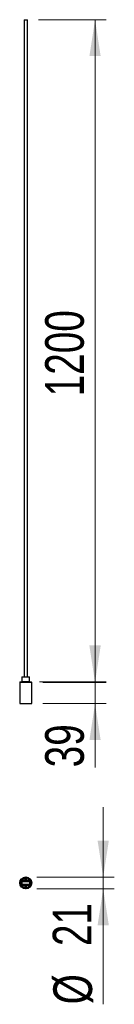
# Model space of a CAD drawing. Header units: millimetres. Extents: x 60.6 to 69.2, y 96.7 to 185.9.
import ezdxf

# ---------------------------------------------------------------- set-up
doc = ezdxf.new("R2010")
doc.units = ezdxf.units.MM
doc.styles.add('SLDTEXTSTYLE0', font='TXT', dxfattribs={"width": 0.75})
doc.dimstyles.new('SLDDIMSTYLE0', dxfattribs={"dimtxt": 3.5, "dimasz": 3.302, "dimexe": 0, "dimexo": 0.0625, "dimgap": 0.875, "dimtad": 1, "dimdec": 0, "dimlfac": 20, "dimrnd": 1e-09, "dimzin": 12, "dimdsep": 46, "dimtxsty": 'SLDTEXTSTYLE0', "dimsah": 1, "dimcen": 0.09, "dimadec": 0, "dimazin": 3, "dimtfac": 1, "dimtdec": 0, "dimtmove": 0, "dimatfit": 0, "dimfxl": 0, "dimfrac": 2, "dimtolj": 1, "dimtzin": 12, "dimarcsym": 0})
doc.dimstyles.new('SLDDIMSTYLE1', dxfattribs={"dimtxt": 3.5, "dimasz": 3.302, "dimexe": 0, "dimexo": 0.0625, "dimgap": 0.875, "dimtad": 1, "dimlfac": 20, "dimrnd": 1e-09, "dimzin": 12, "dimdsep": 46, "dimtxsty": 'SLDTEXTSTYLE0', "dimsah": 1, "dimcen": 0.09, "dimadec": 0, "dimazin": 3, "dimtfac": 1, "dimtofl": 0, "dimtmove": 0, "dimatfit": 3, "dimfxl": 0, "dimfrac": 2, "dimtolj": 1, "dimtzin": 12, "dimarcsym": 0})

# ---------------------------------------------------------------- blocks, each defined once
blk = doc.blocks.new('_D')
at = {"color": 7, "linetype": 'Continuous', "lineweight": 18}
for p, q in [((67.411, 125.895), (67.411, 132.245)), ((62.686, 125.895), (68.411, 125.895)), ((67.411, 123.97), (67.411, 125.895)), ((62.686, 123.97), (68.411, 123.97)), ((67.411, 123.97), (67.411, 118.197))]:
    blk.add_line(p, q, dxfattribs=at)
for points in [[(67.411, 125.895), (67.919, 129.197), (66.903, 129.197)], [(67.411, 123.97), (66.903, 120.668), (67.919, 120.668)]]:
    blk.add_solid(points, dxfattribs=at)
at = {"color": 7, "linetype": 'Continuous', "lineweight": 18, "insert": (62.899, 118.197), "char_height": 3.5, "attachment_point": 1, "rotation": 90, "style": 'SLDTEXTSTYLE0'}
blk.add_mtext('39', dxfattribs=at)
blk = doc.blocks.new('_D_1')
at = {"color": 7, "linetype": 'Continuous', "lineweight": 18}
for p, q in [((62.292, 185.945), (68.411, 185.945)), ((67.411, 125.945), (67.411, 185.945)), ((62.378, 125.945), (68.411, 125.945))]:
    blk.add_line(p, q, dxfattribs=at)
for points in [[(67.411, 185.945), (66.903, 182.643), (67.919, 182.643)], [(67.411, 125.945), (67.919, 129.247), (66.903, 129.247)]]:
    blk.add_solid(points, dxfattribs=at)
at = {"color": 7, "linetype": 'Continuous', "lineweight": 18, "insert": (62.899, 151.814), "char_height": 3.5, "attachment_point": 1, "rotation": 90, "style": 'SLDTEXTSTYLE0'}
blk.add_mtext('1200', dxfattribs=at)
blk = doc.blocks.new('_D_2')
at = {"color": 7, "linetype": 'Continuous', "lineweight": 18}
for p, q in [((68.15, 108.254), (68.15, 114.604)), ((62.142, 108.254), (69.15, 108.254)), ((68.15, 108.254), (68.15, 107.197)), ((62.142, 107.197), (69.15, 107.197)), ((68.15, 107.197), (68.15, 96.726))]:
    blk.add_line(p, q, dxfattribs=at)
for points in [[(68.15, 108.254), (68.658, 111.556), (67.642, 111.556)], [(68.15, 107.197), (67.642, 103.895), (68.658, 103.895)]]:
    blk.add_solid(points, dxfattribs=at)
at = {"color": 7, "linetype": 'Continuous', "lineweight": 18, "char_height": 3.5, "attachment_point": 1, "rotation": 90, "style": 'SLDTEXTSTYLE0'}
for s, insert in [('21', (63.585, 102.004)), ('%%c', (63.639, 96.726))]:
    blk.add_mtext(s, dxfattribs=dict(at, insert=insert))

msp = doc.modelspace()

# ---------------------------------------------------------------- linework, layer by layer
at = {"color": 7, "linetype": 'Continuous', "lineweight": 25}
for p, q in [((60.99195, 185.94459), (60.99195, 126.39459)), ((60.99195, 185.94459), (61.28926, 185.94459)), ((61.28926, 185.94459), (61.29195, 185.94459)), ((61.29195, 126.39459), (61.29195, 185.94459)), ((60.5982, 125.89459), (60.5982, 123.96959)), ((60.6482, 125.94459), (61.14195, 125.94459)), ((60.81695, 126.39459), (60.79195, 126.36959)), ((60.79195, 126.36959), (60.79195, 125.96959)), ((61.29389, 126.36959), (60.79195, 126.36959)), ((60.79195, 125.96959), (60.81695, 125.94459)), ((60.79195, 125.96959), (61.29389, 125.96959)), ((60.81695, 126.39459), (61.28304, 126.39459)), ((61.14195, 125.94459), (61.6357, 125.94459)), ((61.28304, 126.39459), (61.46695, 126.39459)), ((61.49195, 126.36959), (61.29389, 126.36959)), ((61.29389, 125.96959), (61.49195, 125.96959)), ((61.49195, 126.36959), (61.46695, 126.39459)), ((61.46695, 125.94459), (61.49195, 125.96959)), ((61.49195, 125.96959), (61.49195, 126.36959)), ((61.6857, 123.96959), (61.6857, 125.89459)), ((60.5982, 123.96959), (61.14195, 123.96959)), ((61.14195, 123.96959), (61.6857, 123.96959)), ((60.76779, 107.97529), (61.12195, 107.97529)), ((61.12134, 107.97029), (60.77047, 107.97029)), ((61.12452, 107.97468), (61.13166, 107.97508)), ((61.13166, 107.97508), (61.15938, 107.97468)), ((61.16195, 107.97529), (61.51612, 107.97529)), ((61.51344, 107.97029), (61.16257, 107.97029)), ((61.12195, 107.47529), (60.76779, 107.47529)), ((60.77047, 107.48029), (61.12134, 107.48029)), ((60.7777, 107.58604), (60.7777, 107.86454)), ((60.7777, 107.86454), (61.5062, 107.86454)), ((60.7777, 107.86454), (60.7827, 107.85954)), ((60.7827, 107.59104), (60.7777, 107.58604)), ((61.5062, 107.58604), (60.7777, 107.58604)), ((60.7827, 107.85954), (60.7827, 107.59104)), ((61.5012, 107.85954), (60.7827, 107.85954)), ((60.7827, 107.59104), (61.5012, 107.59104)), ((61.16125, 107.47604), (61.12452, 107.4759)), ((61.51612, 107.47529), (61.16195, 107.47529)), ((61.16257, 107.48029), (61.51344, 107.48029)), ((61.5062, 107.86454), (61.5012, 107.85954)), ((61.5012, 107.59104), (61.5012, 107.85954)), ((61.5012, 107.59104), (61.5062, 107.58604)), ((61.5062, 107.86454), (61.5062, 107.58604)), ((61.61462, 107.74478), (61.61256, 107.74469))]:
    msp.add_line(p, q, dxfattribs=at)
at = {"color": 1, "linetype": 'Continuous', "lineweight": 25}
for p, q in [((61.14195, 125.89459), (60.5982, 125.89459)), ((61.6857, 125.89459), (61.14195, 125.89459))]:
    msp.add_line(p, q, dxfattribs=at)
at = {"color": 7, "linetype": 'Continuous', "lineweight": 25, "flags": 128}
msp.add_lwpolyline([(61.63995, 107.717), (61.6042, 107.53982), (61.50868, 107.38827), (61.40822, 107.30437), (61.29088, 107.25001), (61.16247, 107.22765), (61.03265, 107.23937), (60.91124, 107.28388), (60.80422, 107.35923), (60.7215, 107.4583), (60.66652, 107.57688), (60.64431, 107.70477), (60.65592, 107.83407), (60.70095, 107.95677), (60.77523, 108.06231), (60.87569, 108.14621), (60.99303, 108.20057), (61.12144, 108.22293), (61.25126, 108.21121), (61.37267, 108.1667), (61.47969, 108.09135), (61.56241, 107.99228), (61.61739, 107.8737), (61.6396, 107.74581), (61.63995, 107.717), (61.63995, 107.717)], dxfattribs=at)
at = {"color": 7, "linetype": 'Continuous', "lineweight": 25}
for radius in [0.54375, 0.52875, 0.471]:
    msp.add_circle((61.14195, 107.72529), radius, dxfattribs=at)
for centre, radius, start, end in [((60.6482, 125.89459), 0.05, 90, 180), ((61.6357, 125.89459), 0.05, 0, 90), ((61.14195, 107.72529), 0.45, 146.2510114, 213.7489886), ((61.14195, 107.72529), 0.445, 146.5944368, 213.4055632), ((61.14195, 107.72529), 0.441, 92.3607069, 145.4661224), ((61.14195, 108.05404), 0.08125, 284.2500327, 255.7499673), ((61.14195, 108.05404), 0.08625, 256.1712565, 283.8287435), ((61.14195, 108.05404), 0.08125, 255.7499673, 284.2500327), ((61.14195, 107.72529), 0.441, 34.5338776, 92.3607069), ((61.14195, 107.72529), 0.445, 326.5944368, 33.4055632), ((61.14195, 107.72529), 0.45, 326.2510114, 33.7489886), ((61.14195, 107.72529), 0.441, 214.5338776, 325.4661224), ((61.14195, 107.39654), 0.08125, 104.2500327, 75.7499673), ((61.14195, 107.39654), 0.08625, 76.1712565, 103.8287435), ((61.14195, 107.39654), 0.08125, 75.7499673, 104.2500327)]:
    msp.add_arc(centre, radius, start, end, dxfattribs=at)
for points, knots in [([(60.77047, 107.97029), (60.77045, 107.97032), (60.77015, 107.97088), (60.76957, 107.97197), (60.76882, 107.97337), (60.76825, 107.97444), (60.76786, 107.97515), (60.76781, 107.97524), (60.76779, 107.97529)], [0, 0, 0, 0, 0.01309393, 0.22826852, 0.44162186, 0.63338014, 0.81652648, 1, 1, 1, 1]), ([(61.12195, 107.97529), (61.12195, 107.97524), (61.12193, 107.97513), (61.12183, 107.97427), (61.12167, 107.97302), (61.12151, 107.97167), (61.12139, 107.97074), (61.12135, 107.97036), (61.12134, 107.97029)], [0, 0, 0, 0, 0.212635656, 0.425245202, 0.638604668, 0.853520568, 0.973940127, 1, 1, 1, 1]), ([(61.16195, 107.97529), (61.16196, 107.97524), (61.16198, 107.97513), (61.16208, 107.97427), (61.16224, 107.97302), (61.1624, 107.97167), (61.16252, 107.97074), (61.16256, 107.97036), (61.16257, 107.97029)], [0, 0, 0, 0, 0.21263566, 0.4252452, 0.63860467, 0.85352057, 0.97394013, 1, 1, 1, 1]), ([(61.51612, 107.97529), (61.5161, 107.97524), (61.51605, 107.97515), (61.51566, 107.97444), (61.51509, 107.97337), (61.51434, 107.97197), (61.51376, 107.97088), (61.51346, 107.97032), (61.51344, 107.97029)], [0, 0, 0, 0, 0.18347352, 0.36661986, 0.55837814, 0.77173148, 0.98690607, 1, 1, 1, 1]), ([(60.77047, 107.48029), (60.77045, 107.48026), (60.77015, 107.4797), (60.76957, 107.47861), (60.76882, 107.47721), (60.76825, 107.47614), (60.76786, 107.47543), (60.76781, 107.47534), (60.76779, 107.47529)], [0, 0, 0, 0, 0.013093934, 0.228268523, 0.441621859, 0.633380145, 0.816526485, 1, 1, 1, 1]), ([(61.12134, 107.48029), (61.12135, 107.48022), (61.12139, 107.47984), (61.12151, 107.47891), (61.12167, 107.47756), (61.12183, 107.47631), (61.12193, 107.47545), (61.12195, 107.47534), (61.12195, 107.47529)], [0, 0, 0, 0, 0.026059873, 0.146479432, 0.361395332, 0.574754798, 0.787364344, 1, 1, 1, 1]), ([(61.16257, 107.48029), (61.16256, 107.48022), (61.16252, 107.47984), (61.1624, 107.47891), (61.16224, 107.47756), (61.16208, 107.47631), (61.16198, 107.47545), (61.16196, 107.47534), (61.16195, 107.47529)], [0, 0, 0, 0, 0.026059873, 0.146479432, 0.361395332, 0.574754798, 0.787364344, 1, 1, 1, 1]), ([(61.51612, 107.47529), (61.5161, 107.47534), (61.51605, 107.47543), (61.51566, 107.47614), (61.51509, 107.47721), (61.51434, 107.47861), (61.51376, 107.4797), (61.51346, 107.48026), (61.51344, 107.48029)], [0, 0, 0, 0, 0.18347352, 0.36661986, 0.55837814, 0.77173148, 0.98690607, 1, 1, 1, 1]), ([(61.63995, 107.717), (61.63568, 107.72167), (61.62727, 107.7309), (61.6188, 107.74019), (61.61462, 107.74478)], [0, 0, 0, 0, 0.50657902, 1, 1, 1, 1])]:
    msp.add_open_spline(points, degree=3, knots=knots, dxfattribs=at)

# ---------------------------------------------------------------- dimensions: what is measured, and where the dimension line sits
at = {"color": 7, "linetype": 'Continuous', "lineweight": 18}
for base, p1, p2, dimstyle, picture, middle in [((67.4107, 185.94459), (61.37795, 125.94459), (61.29195, 185.94459), 'SLDDIMSTYLE1', '_D_1', (67.4107, 156.98664)), ((67.4107009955, 125.8945904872), (61.6857047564, 123.9695904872), (61.6857047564, 125.8945904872), 'SLDDIMSTYLE0', '_D', (67.4107009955, 120.7827638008))]:
    dim = msp.add_linear_dim(base=base, p1=p1, p2=p2, angle=90, dimstyle=dimstyle, dxfattribs=at)
    dim.commit()
    dim.dimension.update_dxf_attribs({"geometry": picture, "text_midpoint": middle, "dimtype": 160})
dim = msp.add_linear_dim(base=(68.15041, 107.19654), p1=(61.14195, 108.25404), p2=(61.14195, 107.19654), angle=90, text='%%c<>', dimstyle='SLDDIMSTYLE0', dxfattribs=at)
dim.commit()
dim.dimension.update_dxf_attribs({"geometry": '_D_2', "text_midpoint": (68.15041, 101.95088), "dimtype": 160})

doc.saveas('drawing.dxf')
